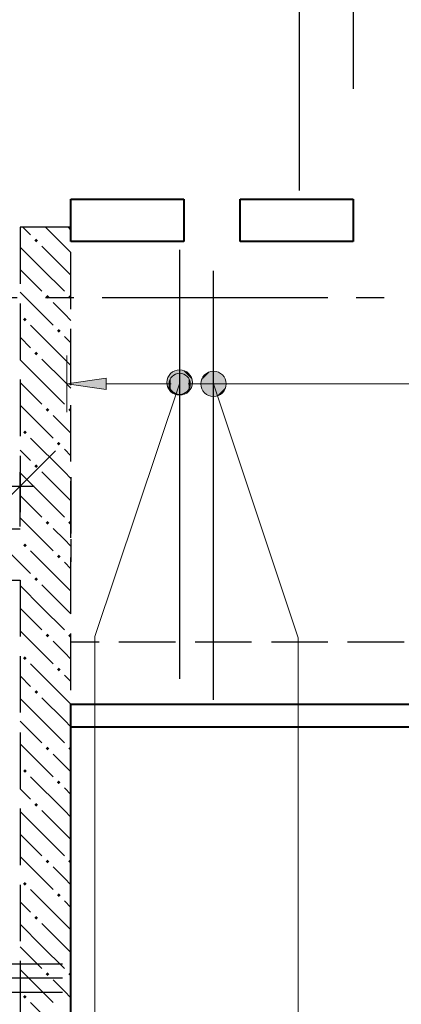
# Model space of a CAD drawing. Header units: millimetres. Extents: x 40580 to 1167576, y -220995 to 81020.
# Tile 51 of 256: x 289337 to 290688, y -107422 to -103933. Entities that reach past the tile are written whole.
import ezdxf

# ---------------------------------------------------------------- set-up
doc = ezdxf.new("R2010")
doc.units = ezdxf.units.MM
for name, pattern in [('______2', [270, 200, -70]), ('______5', [1100, 800, -100, 100, -100]), ('CENTER', [2, 1.25, -0.25, 0.25, -0.25])]:
    doc.linetypes.add(name, pattern=pattern)
doc.layers.add('ЖБ Балка Вышележаща', color=7, linetype='Continuous')
doc.layers.add('Тонкие', color=7, linetype='Continuous')
doc.layers.add('ЖБ Балка Нижележащая', color=7, linetype='______2', true_color=0x656565)
doc.layers.add('ЖБ Стена верхний уровень', color=7, linetype='______2', true_color=0x656565)
for name, color, linetype, lineweight in [('Обрамление проемов стержнями', 7, 'Continuous', 25), ('ОСИ', 7, 'CENTER', 15), ('Основная', 7, 'Continuous', 40), ('Позиционная метка номер позиции', 7, 'Continuous', 13)]:
    doc.layers.add(name, color=color, linetype=linetype, lineweight=lineweight)
doc.styles.add('GOST 2.304-81', font='txt')
doc.dimstyles.new('СПДС', dxfattribs={"dimscale": 125, "dimtxt": 250, "dimasz": 250, "dimexe": 50, "dimexo": 10, "dimgap": 100, "dimtad": 1, "dimdec": 0, "dimtxsty": 'GOST 2.304-81', "dimblk": 'OBLIQUE', "dimcen": 250, "dimdle": 50, "dimadec": 0, "dimazin": 2, "dimtfac": 0.75, "dimtdec": 0, "dimtmove": 1, "dimatfit": 3, "dimfxl": 1, "dimtfill": 1, "dimtolj": 1, "dimarcsym": 1})

# ---------------------------------------------------------------- blocks, each defined once
blk = doc.blocks.new('_OBLIQUE')
at = {"color": 0, "linetype": 'ByBlock'}
blk.add_line((-0.5, -0.5), (0.5, 0.5), dxfattribs=at)
blk = doc.blocks.new('*D17685')
at = {"layer": 'Defpoints', "color": 0}
for p in [(289338.3, -105585.9), (289338.3, -105738.4), (288698.3, -106533.4)]:
    blk.add_point(p, dxfattribs=at)
at = {"layer": 'Тонкие', "color": 0, "lineweight": -2}
for p, q in [((288698.3, -106523.4), (288698.3, -105535.9)), ((289338.3, -105728.4), (289338.3, -105535.9)), ((288648.3, -105585.9), (289388.3, -105585.9))]:
    blk.add_line(p, q, dxfattribs=at)
at = {"layer": 'Тонкие', "color": 0, "lineweight": -2, "xscale": 250, "yscale": 250, "zscale": 250, "rotation": 180}
blk.add_blockref('_OBLIQUE', (288698.3, -105585.9), dxfattribs=at)
at = {"layer": 'Тонкие', "color": 0, "lineweight": -2, "xscale": 250, "yscale": 250, "zscale": 250}
blk.add_blockref('_OBLIQUE', (289338.3, -105585.9), dxfattribs=at)
at = {"layer": 'Тонкие', "color": 0, "insert": (289018.5, -105353.7), "char_height": 250, "attachment_point": 5, "style": 'GOST 2.304-81', "bg_fill": 3, "box_fill_scale": 1.1, "bg_fill_color": 256, "bg_fill_true_color": 13158600, "bg_fill_transparency": 0}
blk.add_mtext('\\A1;640', dxfattribs=at)

msp = doc.modelspace()

# ---------------------------------------------------------------- hatches: boundary and pattern name
at = {"linetype": 'Continuous', "lineweight": 13, "transparency": 33554687}
for points in [[(289871, -105204.7), (289884.5, -105255.7), (289884.5, -105191.2)], [(289884.5, -105191.2), (289903.3, -105260.9), (289903.3, -105185.9)], [(289884.5, -105191.2), (289884.5, -105255.7), (289903.3, -105260.9)], [(289903.3, -105185.9), (289903.3, -105260.9), (289922, -105255.7)], [(289903.3, -105185.9), (289922, -105255.7), (289922, -105191.2)], [(289922, -105191.2), (289922, -105255.7), (289935.5, -105242.2)], [(289922, -105191.2), (289935.5, -105242.2), (289935.5, -105204.7)], [(289871, -105242.2), (289871, -105204.7), (289865.8, -105223.4)], [(289871, -105204.7), (289871, -105242.2), (289884.5, -105255.7)], [(289935.5, -105204.7), (289935.5, -105242.2), (289940.8, -105223.4)]]:
    msp.add_hatch(color=7, dxfattribs=at).paths.add_polyline_path(points)
msp.add_hatch(color=7, dxfattribs=at).paths.add_polyline_path([(289643.3, -105243.4), (289503.3, -105223.4), (289643.3, -105203.4)], flags=16)
at = {"layer": 'ЖБ Стена верхний уровень', "linetype": 'Continuous', "lineweight": -3, "transparency": 33554687}
for points in [[(289388.7, -104715.3), (289395.2, -104708.8), (289401.7, -104715.3), (289395.2, -104721.8)], [(289428.7, -104915.3), (289435.2, -104908.8), (289441.7, -104915.3), (289435.2, -104921.8)], [(289508.7, -104915.3), (289515.2, -104908.8), (289518.3, -104911.9), (289518.3, -104918.7), (289515.2, -104921.8)], [(289348.7, -104995.3), (289355.2, -104988.8), (289361.7, -104995.3), (289355.2, -105001.8)], [(289468.7, -105035.3), (289475.2, -105028.8), (289481.7, -105035.3), (289475.2, -105041.8)], [(289388.7, -105115.3), (289395.2, -105108.8), (289401.7, -105115.3), (289395.2, -105121.8)], [(289428.7, -105315.3), (289435.2, -105308.8), (289441.7, -105315.3), (289435.2, -105321.8)], [(289508.7, -105315.3), (289515.2, -105308.8), (289518.3, -105311.9), (289518.3, -105318.7), (289515.2, -105321.8)], [(289348.7, -105395.3), (289355.2, -105388.8), (289361.7, -105395.3), (289355.2, -105401.8)], [(289468.7, -105435.3), (289475.2, -105428.8), (289481.7, -105435.3), (289475.2, -105441.8)], [(289388.7, -105515.3), (289395.2, -105508.8), (289401.7, -105515.3), (289395.2, -105521.8)], [(289428.7, -105715.3), (289435.2, -105708.8), (289441.7, -105715.3), (289435.2, -105721.8)], [(289508.7, -105715.3), (289515.2, -105708.8), (289518.3, -105711.9), (289518.3, -105718.7), (289515.2, -105721.8)], [(289348.7, -105795.3), (289355.2, -105788.8), (289361.7, -105795.3), (289355.2, -105801.8)], [(289468.7, -105835.3), (289475.2, -105828.8), (289481.7, -105835.3), (289475.2, -105841.8)], [(289388.7, -105915.3), (289395.2, -105908.8), (289401.7, -105915.3), (289395.2, -105921.8)], [(289428.7, -106115.3), (289435.2, -106108.8), (289441.7, -106115.3), (289435.2, -106121.8)], [(289508.7, -106115.3), (289515.2, -106108.8), (289518.3, -106111.9), (289518.3, -106118.7), (289515.2, -106121.8)], [(289348.7, -106195.3), (289355.2, -106188.8), (289361.7, -106195.3), (289355.2, -106201.8)], [(289468.7, -106235.3), (289475.2, -106228.8), (289481.7, -106235.3), (289475.2, -106241.8)], [(289388.7, -106315.3), (289395.2, -106308.8), (289401.7, -106315.3), (289395.2, -106321.8)], [(289428.7, -106515.3), (289435.2, -106508.8), (289441.7, -106515.3), (289435.2, -106521.8)], [(289508.7, -106515.3), (289515.2, -106508.8), (289518.3, -106511.9), (289518.3, -106518.7), (289515.2, -106521.8)], [(289348.7, -106595.3), (289355.2, -106588.8), (289361.7, -106595.3), (289355.2, -106601.8)], [(289468.7, -106635.3), (289475.2, -106628.8), (289481.7, -106635.3), (289475.2, -106641.8)], [(289388.7, -106715.3), (289395.2, -106708.8), (289401.7, -106715.3), (289395.2, -106721.8)], [(289428.7, -106915.3), (289435.2, -106908.8), (289441.7, -106915.3), (289435.2, -106921.8)], [(289508.7, -106915.3), (289515.2, -106908.8), (289518.3, -106911.9), (289518.3, -106918.7), (289515.2, -106921.8)], [(289348.7, -106995.3), (289355.2, -106988.8), (289361.7, -106995.3), (289355.2, -107001.8)], [(289468.7, -107035.3), (289475.2, -107028.8), (289481.7, -107035.3), (289475.2, -107041.8)], [(289388.7, -107115.3), (289395.2, -107108.8), (289401.7, -107115.3), (289395.2, -107121.8)], [(289428.7, -107315.3), (289435.2, -107308.8), (289441.7, -107315.3), (289435.2, -107321.8)], [(289508.7, -107315.3), (289515.2, -107308.8), (289518.3, -107311.9), (289518.3, -107318.8), (289515.2, -107321.8)], [(289348.7, -107395.3), (289355.2, -107388.8), (289361.7, -107395.3), (289355.2, -107401.8)]]:
    msp.add_hatch(color=7, dxfattribs=at).paths.add_polyline_path(points, flags=16)
at = {"layer": 'Позиционная метка номер позиции', "linetype": 'Continuous', "lineweight": 13, "transparency": 33554687}
for points in [[(289935.1, -105250.3), (289871.5, -105186.6), (289860, -105207)], [(289946.6, -105229.9), (289891.8, -105175.2), (289871.5, -105186.6)], [(289946.6, -105229.9), (289871.5, -105186.6), (289935.1, -105250.3)], [(289946.6, -105207), (289914.7, -105175.2), (289891.8, -105175.2)], [(289946.6, -105207), (289891.8, -105175.2), (289946.6, -105229.9)], [(289914.7, -105175.2), (289946.6, -105207), (289935.1, -105186.6)], [(289980, -105212), (290011.8, -105180.2), (289991.5, -105191.6)], [(290011.8, -105180.2), (289980, -105212), (289980, -105234.9)], [(290011.8, -105180.2), (289980, -105234.9), (290034.7, -105180.2)], [(290034.7, -105180.2), (289980, -105234.9), (289991.5, -105255.3)], [(290034.7, -105180.2), (289991.5, -105255.3), (290055.1, -105191.6)], [(290055.1, -105191.6), (289991.5, -105255.3), (290011.8, -105266.7)], [(290055.1, -105191.6), (290011.8, -105266.7), (290066.6, -105212)], [(289935.1, -105250.3), (289860, -105207), (289914.7, -105261.7)], [(289914.7, -105261.7), (289860, -105207), (289860, -105229.9)], [(290066.6, -105212), (290011.8, -105266.7), (290034.7, -105266.7)], [(290066.6, -105212), (290034.7, -105266.7), (290066.6, -105234.9)], [(289914.7, -105261.7), (289860, -105229.9), (289891.8, -105261.7)], [(289891.8, -105261.7), (289860, -105229.9), (289871.5, -105250.3)], [(290066.6, -105234.9), (290034.7, -105266.7), (290055.1, -105255.3)]]:
    msp.add_hatch(color=7, dxfattribs=at).paths.add_polyline_path(points)

# ---------------------------------------------------------------- linework, layer by layer
at = {"color": 7, "linetype": 'Continuous', "lineweight": 25, "transparency": 33554687}
for p, q in [((290518.3, -102998.4), (290518.3, -104178.4)), ((290328.3, -104538.4), (290328.3, -103358.4)), ((289903.3, -104748.4), (289903.3, -106268.4)), ((290023.3, -106343.4), (290023.3, -104823.4))]:
    msp.add_line(p, q, dxfattribs=at)
at = {"color": 251, "linetype": 'Continuous', "lineweight": 13, "true_color": 0x494949, "transparency": 33554687}
for p, q in [((289503.3, -105223.4), (289503.3, -105123.4)), ((289903.3, -105185.9), (289903.3, -105185.9)), ((289503.3, -105223.4), (289643.3, -105203.4)), ((289643.3, -105243.4), (289503.3, -105223.4)), ((289503.3, -105223.4), (289503.3, -105323.4)), ((289503.3, -105223.4), (289503.3, -105223.4)), ((289643.3, -105203.4), (289643.3, -105243.4)), ((289643.3, -105223.4), (289873.3, -105223.4)), ((289933.3, -105223.4), (292063.3, -105223.4)), ((289903.3, -105260.9), (289903.3, -105260.9))]:
    msp.add_line(p, q, dxfattribs=at)
msp.add_circle((289903.3, -105223.4), 37.5, dxfattribs=at)
at = {"layer": 'ЖБ Балка Вышележаща', "color": 7, "linetype": 'Continuous', "lineweight": -3, "transparency": 33554687}
msp.add_line((289518.3, -105773.4), (289518.3, -105853.4), dxfattribs=at)
at = {"layer": 'ЖБ Балка Нижележащая', "color": 251, "linetype": '______2', "lineweight": -3, "true_color": 0x656565, "transparency": 33554687}
for p, q in [((289518.3, -105553.4), (289518.3, -105773.4)), ((292048.3, -106138.4), (289518.3, -106138.4))]:
    msp.add_line(p, q, dxfattribs=at)
at = {"layer": 'ЖБ Стена верхний уровень', "color": 251, "linetype": '______2', "lineweight": -3, "true_color": 0x656565, "transparency": 33554687}
for p, q in [((289338.3, -104668.4), (289338.3, -105738.4)), ((289518.3, -104668.4), (289338.3, -104668.4)), ((289518.3, -109818.4), (289518.3, -104668.4)), ((289338.3, -105738.4), (287638.3, -105738.4)), ((287638.3, -105918.4), (289338.3, -105918.4)), ((289338.3, -105918.4), (289338.3, -108578.4))]:
    msp.add_line(p, q, dxfattribs=at)
at = {"layer": 'ЖБ Стена верхний уровень', "color": 9, "linetype": 'Continuous', "lineweight": -3, "true_color": 0xc7c7c7, "transparency": 33554687}
for p, q in [((289348.4, -104668.4), (289375.2, -104695.3)), ((289495.2, -104735.3), (289428.4, -104668.4)), ((289508.4, -104668.4), (289518.3, -104678.4)), ((289415.2, -104815.3), (289338.3, -104738.4)), ((289415.2, -104735.3), (289495.2, -104815.3)), ((289495.2, -104735.3), (289518.3, -104758.4)), ((289338.3, -104818.4), (289415.2, -104895.3)), ((289415.2, -104815.3), (289495.2, -104895.3)), ((289495.2, -104815.3), (289518.3, -104838.4)), ((289338.3, -104898.4), (289455.2, -105015.3)), ((289495.2, -104975.3), (289455.2, -104935.3)), ((289518.3, -104998.4), (289495.2, -104975.3)), ((289495.2, -105135.3), (289375.2, -105015.3)), ((289338.3, -105058.4), (289375.2, -105095.3)), ((289495.2, -105055.3), (289518.3, -105078.4)), ((289415.2, -105215.3), (289338.3, -105138.4)), ((289415.2, -105135.3), (289495.2, -105215.3)), ((289495.2, -105135.3), (289518.3, -105158.4)), ((289338.3, -105218.4), (289415.2, -105295.3)), ((289415.2, -105215.3), (289495.2, -105295.3)), ((289495.2, -105215.3), (289518.3, -105238.4)), ((289338.3, -105298.4), (289455.2, -105415.3)), ((289495.2, -105375.3), (289455.2, -105335.3)), ((289518.3, -105398.4), (289495.2, -105375.3)), ((289495.2, -105535.3), (289375.2, -105415.3)), ((289338.3, -105458.4), (289375.2, -105495.3)), ((289495.2, -105455.3), (289518.3, -105478.4)), ((289415.2, -105615.3), (289338.3, -105538.4)), ((289415.2, -105535.3), (289495.2, -105615.3)), ((289495.2, -105535.3), (289518.3, -105558.4)), ((289338.3, -105618.4), (289415.2, -105695.3)), ((289415.2, -105615.3), (289495.2, -105695.3)), ((289495.2, -105615.3), (289518.3, -105638.4)), ((289338.3, -105698.4), (289455.2, -105815.3)), ((289495.2, -105775.3), (289455.2, -105735.3)), ((289255.2, -105775.3), (289338.3, -105858.4)), ((289518.3, -105798.4), (289495.2, -105775.3)), ((289495.2, -105935.3), (289375.2, -105815.3)), ((289338.3, -105858.4), (289375.2, -105895.3)), ((289495.2, -105855.3), (289518.3, -105878.4)), ((289415.2, -106015.3), (289338.3, -105938.4)), ((289415.2, -105935.3), (289495.2, -106015.3)), ((289495.2, -105935.3), (289518.3, -105958.4)), ((289338.3, -106018.4), (289415.2, -106095.3)), ((289415.2, -106015.3), (289495.2, -106095.3)), ((289495.2, -106015.3), (289518.3, -106038.4)), ((289338.3, -106098.4), (289455.2, -106215.3)), ((289495.2, -106175.3), (289455.2, -106135.3)), ((289518.3, -106198.4), (289495.2, -106175.3)), ((289495.2, -106335.3), (289375.2, -106215.3)), ((289338.3, -106258.4), (289375.2, -106295.3)), ((289495.2, -106255.3), (289518.3, -106278.4)), ((289415.2, -106415.3), (289338.3, -106338.4)), ((289415.2, -106335.3), (289495.2, -106415.3)), ((289495.2, -106335.3), (289518.3, -106358.4)), ((289338.3, -106418.4), (289415.2, -106495.3)), ((289415.2, -106415.3), (289495.2, -106495.3)), ((289495.2, -106415.3), (289518.3, -106438.4)), ((289338.3, -106498.4), (289455.2, -106615.3)), ((289495.2, -106575.3), (289455.2, -106535.3)), ((289518.3, -106598.4), (289495.2, -106575.3)), ((289495.2, -106735.3), (289375.2, -106615.3)), ((289495.2, -106655.3), (289518.3, -106678.4)), ((289338.3, -106658.4), (289375.2, -106695.3)), ((289415.2, -106815.3), (289338.3, -106738.4)), ((289415.2, -106735.3), (289495.2, -106815.3)), ((289495.2, -106735.3), (289518.3, -106758.4)), ((289338.3, -106818.4), (289415.2, -106895.3)), ((289415.2, -106815.3), (289495.2, -106895.3)), ((289495.2, -106815.3), (289518.3, -106838.4)), ((289338.3, -106898.4), (289455.2, -107015.3)), ((289495.2, -106975.3), (289455.2, -106935.3)), ((289518.3, -106998.4), (289495.2, -106975.3)), ((289495.2, -107135.3), (289375.2, -107015.3)), ((289338.3, -107058.4), (289375.2, -107095.3)), ((289495.2, -107055.3), (289518.3, -107078.4)), ((289415.2, -107215.3), (289338.3, -107138.4)), ((289415.2, -107135.3), (289495.2, -107215.3)), ((289495.2, -107135.3), (289518.3, -107158.4)), ((289415.2, -107215.3), (289495.2, -107295.3)), ((289495.2, -107215.3), (289518.3, -107238.4)), ((289338.3, -107218.4), (289415.2, -107295.3)), ((289338.3, -107298.4), (289455.2, -107415.3)), ((289495.2, -107375.3), (289455.2, -107335.3)), ((289518.3, -107398.4), (289495.2, -107375.3)), ((289495.2, -107535.3), (289375.2, -107415.3))]:
    msp.add_line(p, q, dxfattribs=at)
at = {"layer": 'Обрамление проемов стержнями', "color": 7, "linetype": 'Continuous', "lineweight": 25, "transparency": 33554687}
for p, q in [((287238.3, -107278.4), (289488.3, -107278.4)), ((287238.3, -107278.4), (289488.3, -107278.4)), ((287238.3, -107328.4), (289488.3, -107328.4)), ((287238.3, -107328.4), (289488.3, -107328.4)), ((287238.3, -107378.4), (289488.3, -107378.4)), ((287238.3, -107378.4), (289488.3, -107378.4))]:
    msp.add_line(p, q, dxfattribs=at)
at = {"layer": 'ОСИ', "color": 8, "linetype": '______5', "lineweight": -3, "transparency": 33554687}
msp.add_line((292628.3, -104918.4), (261168.3, -104918.4), dxfattribs=at)
msp.add_line((292628.3, -104918.4), (261168.3, -104918.4), dxfattribs=at)
at = {"layer": 'Основная', "transparency": 33554687}
for p, q in [((289518.3, -104718.4), (289518.3, -104568.4)), ((289518.3, -104568.4), (289918.3, -104568.4)), ((289918.3, -104568.4), (289918.3, -104718.4)), ((290118.3, -104718.4), (290118.3, -104568.4)), ((290118.3, -104568.4), (290518.3, -104568.4)), ((290518.3, -104568.4), (290518.3, -104718.4)), ((289918.3, -104718.4), (289518.3, -104718.4)), ((290518.3, -104718.4), (290118.3, -104718.4)), ((289518.3, -110498.4), (289518.3, -106358.4)), ((289518.3, -106358.4), (292228.3, -106358.4)), ((289518.3, -106438.4), (292048.3, -106438.4))]:
    msp.add_line(p, q, dxfattribs=at)
at = {"layer": 'Позиционная метка номер позиции', "color": 7, "linetype": 'Continuous', "lineweight": 13, "transparency": 33554687}
for p, q in [((289871.5, -105186.6), (289871.5, -105186.6)), ((289935.1, -105186.6), (289935.1, -105186.6)), ((289991.5, -105191.6), (289991.5, -105191.6)), ((290055.1, -105191.6), (290055.1, -105191.6)), ((289871.5, -105250.3), (289871.5, -105250.3)), ((289935.1, -105250.3), (289935.1, -105250.3)), ((289991.5, -105255.3), (289991.5, -105255.3)), ((290055.1, -105255.3), (290055.1, -105255.3))]:
    msp.add_line(p, q, dxfattribs=at)
for points in [[(289903.3, -105223), (289603.3, -106118.4), (289603.3, -107873.4), (293948.3, -107873.4)], [(290023.3, -105223.4), (290323.3, -106123.4), (290323.3, -107873.4), (293948.3, -107873.4)]]:
    msp.add_lwpolyline(points, dxfattribs=at)
for centre in [(289903.3, -105218.4), (290023.3, -105223.4)]:
    msp.add_circle(centre, 45, dxfattribs=at)

# ---------------------------------------------------------------- next in the draw order: dimensions: what is measured, and where the dimension line sits
at = {"layer": 'Тонкие'}
dim = msp.add_linear_dim(base=(289338.3, -105585.9), p1=(288698.3, -106533.4), p2=(289338.3, -105738.4), dimstyle='СПДС', override={"dimscale": 1}, dxfattribs=at)
dim.commit()
dim.dimension.update_dxf_attribs({"geometry": '*D17685', "text_midpoint": (289018.5, -105585.9), "dimtype": 160})

doc.saveas('drawing.dxf')
